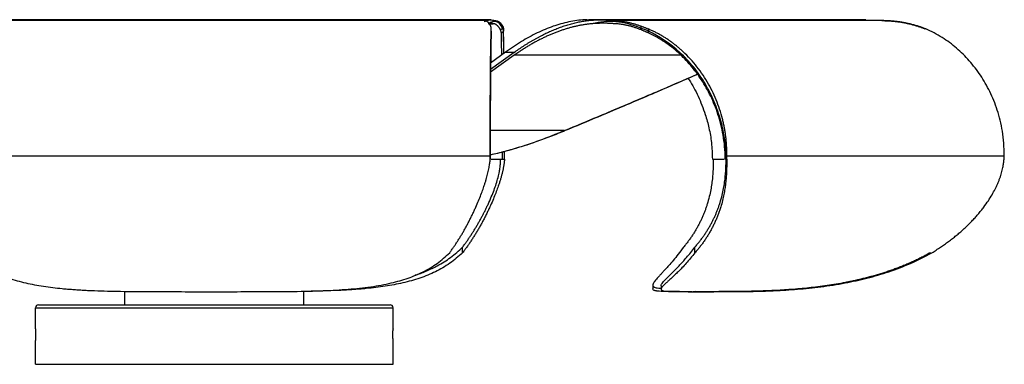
# Paper-space layout '_Posterior' of a CAD drawing. Header units: millimetres. Extents: x -325 to 205, y 0 to 116.
# Tile 2 of 2: x -125 to 205, y 0 to 116. Entities that reach past the tile are written whole.
import ezdxf

# ---------------------------------------------------------------- set-up
doc = ezdxf.new("R2010")
doc.units = ezdxf.units.MM

psp = doc.layouts.new('_Posterior')

# ---------------------------------------------------------------- linework, layer by layer
at = {"color": 7, "linetype": 'Continuous', "lineweight": 25}
for p, q in [((32.89, 115.7), (-152.89, 115.7)), ((158.61, 115.7), (65.69, 115.7)), ((30.54, 115.42), (-154.28, 115.42)), ((30.54, 115.42), (29.27, 115.61)), ((32.06, 114.4), (33.63, 114.4)), ((32.94, 111.87), (32.94, 112.7)), ((32.94, 111.88), (32.94, 112.62)), ((36.08, 112.29), (36.77, 112.95)), ((36.77, 113.63), (36.77, 112.95)), ((37.05, 112.62), (37.05, 111.88)), ((164.03, 115.42), (73.49, 115.42)), ((83.13, 113.63), (83.13, 112.95)), ((83.37, 112.29), (83.13, 112.95)), ((85.68, 112.62), (85.68, 111.88)), ((157.71, 115.64), (158.61, 115.61)), ((164.03, 115.42), (158.57, 115.61)), ((36.34, 111.23), (37.05, 111.88)), ((85.8, 111.23), (85.68, 111.88)), ((40.67, 103.81), (32.72, 98.1)), ((32.73, 99.1), (40.68, 104.81)), ((37.78, 104.81), (32.75, 101.09)), ((32.59, 69.9), (-157.4, 69.9)), ((36.69, 68.9), (36.68, 71.44)), ((37.39, 68.9), (37.39, 71.62)), ((37.4, 69.9), (37.4, 71.62)), ((37.4, 68.91), (37.4, 69.9)), ((111.98, 68.91), (111.99, 69.9)), ((205.06, 69.9), (111.99, 69.9)), ((32.59, 68.9), (32.58, 68.9)), ((32.94, 68.9), (37.39, 68.9)), ((37.39, 68.9), (37.4, 68.91)), ((107.16, 68.9), (107.47, 68.9)), ((111.73, 68.9), (111.46, 68.9)), ((111.73, 68.9), (111.98, 68.91)), ((23.34, 37.49), (23.34, 39.38)), ((101.33, 37.49), (101.33, 39.38)), ((87.15, 26.57), (87.15, 25.4)), ((-90, 20), (-90, 24.5)), ((-62.37, 24.4), (-60.93, 24.4)), ((-30, 20), (-30, 24.55)), ((89.93, 26.4), (89.93, 25.24)), ((100.73, 24.4), (101.47, 24.4)), ((101.07, 24.4), (100.73, 24.4)), ((101.07, 24.4), (101.49, 24.53)), ((102.41, 24.4), (103.12, 24.4)), ((-119, 20), (-1, 20)), ((-120, 11.96), (-120, 19)), ((-120, 19), (0, 19)), ((0, 11.96), (0, 19)), ((0, 11.96), (0, 11.8)), ((-120, 0), (-120, 7.96)), ((0, 0), (0, 7.96)), ((-120, 0), (0, 0))]:
    psp.add_line(p, q, dxfattribs=at)
at = {"color": 8, "linetype": 'Continuous', "lineweight": 25}
for p, q in [((37.78, 104.81), (41, 104.81)), ((96.55, 103.81), (40.67, 103.81)), ((57.46, 78.48), (32.61, 78.48)), ((107.47, 68.9), (111.11, 68.9))]:
    psp.add_line(p, q, dxfattribs=at)
at = {"color": 7, "linetype": 'Continuous', "lineweight": 25}
for centre, start, end in [((-119, 19), 90, 180), ((-1, 19), 0, 90)]:
    psp.add_arc(centre, 1, start, end, dxfattribs=at)
for points, knots in [([(30.54, 115.08), (31.19, 115.34), (32.55, 115.9), (33.68, 115.58), (34.28, 115.42)], [0, 0, 0, 0, 0.4777869, 1, 1, 1, 1]), ([(65.68, 115.61), (65.24, 115.64), (62.95, 115.78), (58.91, 115.06), (53.56, 113.61), (48.25, 111.33), (42.93, 108.42), (39.52, 106.03), (37.78, 104.81)], [0, 0, 0, 0, 0.041622, 0.215902, 0.397543, 0.588116, 0.788693, 1, 1, 1, 1]), ([(40.68, 104.81), (40.95, 105), (41.5, 105.39), (42.32, 105.95), (43.14, 106.49), (43.96, 107.03), (44.78, 107.55), (45.59, 108.05), (46.41, 108.54), (47.23, 109.02), (48.05, 109.48), (48.87, 109.92), (49.69, 110.35), (50.5, 110.77), (51.32, 111.17), (52.14, 111.55), (52.96, 111.92), (53.78, 112.27), (54.59, 112.61), (55.41, 112.93), (56.23, 113.23), (57.05, 113.52), (57.87, 113.79), (58.68, 114.05), (59.5, 114.28), (60.32, 114.5), (61.14, 114.71), (61.96, 114.89), (62.78, 115.06), (63.6, 115.21), (64.42, 115.34), (65.24, 115.45), (66.06, 115.54), (66.88, 115.61), (67.7, 115.67), (68.53, 115.7), (69.35, 115.71), (70.18, 115.69), (71, 115.66), (71.83, 115.6), (72.66, 115.53), (73.21, 115.46), (73.49, 115.42)], [0, 0, 0, 0, 0.0287196, 0.0572188, 0.0854981, 0.1135584, 0.1414007, 0.1690262, 0.1964363, 0.2236324, 0.2506164, 0.2773902, 0.3039558, 0.3303156, 0.3564719, 0.3824274, 0.4081848, 0.4337471, 0.4591174, 0.4842989, 0.5092951, 0.5341092, 0.5587449, 0.5832057, 0.6074957, 0.6316193, 0.6555812, 0.6793863, 0.7030402, 0.7265484, 0.7499168, 0.7731518, 0.7962602, 0.8192497, 0.8421286, 0.8649059, 0.887591, 0.9101938, 0.932725, 0.9551954, 0.9776164, 1, 1, 1, 1]), ([(32.74, 113.63), (32.71, 113.69), (32.65, 113.81), (32.55, 113.99), (32.45, 114.15), (32.35, 114.3), (32.25, 114.45), (32.14, 114.58), (32.04, 114.71), (31.92, 114.82), (31.81, 114.93), (31.69, 115.02), (31.58, 115.11), (31.45, 115.18), (31.33, 115.25), (31.21, 115.3), (31.08, 115.35), (30.95, 115.38), (30.81, 115.4), (30.68, 115.42), (30.58, 115.42), (30.54, 115.42)], [0, 0, 0, 0, 0.05287, 0.105637, 0.158308, 0.210886, 0.263381, 0.315814, 0.368205, 0.420576, 0.472946, 0.525336, 0.57776, 0.630236, 0.682778, 0.735398, 0.788107, 0.840915, 0.89383, 0.946857, 1, 1, 1, 1]), ([(33.63, 114.4), (33.57, 114.42), (33.46, 114.45), (33.3, 114.49), (33.15, 114.52), (33, 114.54), (32.86, 114.55), (32.72, 114.55), (32.59, 114.54), (32.47, 114.52), (32.35, 114.5), (32.24, 114.47), (32.13, 114.44), (32.07, 114.41), (32.03, 114.4)], [0, 0, 0, 0, 0.091983, 0.182313, 0.271016, 0.35812, 0.443648, 0.527624, 0.61007, 0.691005, 0.770448, 0.848418, 0.92493, 1, 1, 1, 1]), ([(32.59, 69.9), (32.59, 72.99), (32.59, 75.73), (32.6, 79.54), (32.6, 80.76), (32.61, 83.13), (32.61, 84.27), (32.63, 87.58), (32.64, 89.64), (32.67, 93.53), (32.68, 95.36), (32.71, 98.8), (32.73, 100.42), (32.76, 103.45), (32.8, 106.28), (32.86, 109.27), (32.89, 110.8), (32.92, 111.76), (32.93, 112.21), (32.94, 112.62)], [0, 0, 0, 0, 0.125, 0.125, 0.1875, 0.1875, 0.25, 0.25, 0.375, 0.375, 0.5, 0.5, 0.625, 0.625, 0.75, 0.875, 0.9375, 0.9375, 1, 1, 1, 1]), ([(32.94, 112.62), (32.94, 112.67), (32.94, 112.78), (32.93, 112.93), (32.92, 113.08), (32.89, 113.23), (32.85, 113.37), (32.8, 113.5), (32.76, 113.59), (32.74, 113.63)], [0, 0, 0, 0, 0.144437, 0.288234, 0.431461, 0.574183, 0.716469, 0.858386, 1, 1, 1, 1]), ([(36.08, 112.29), (36.04, 112.36), (35.97, 112.5), (35.86, 112.69), (35.74, 112.88), (35.62, 113.06), (35.5, 113.22), (35.37, 113.38), (35.24, 113.52), (35.11, 113.66), (34.97, 113.78), (34.84, 113.9), (34.7, 114), (34.55, 114.09), (34.4, 114.17), (34.25, 114.24), (34.1, 114.3), (33.95, 114.34), (33.79, 114.38), (33.68, 114.39), (33.63, 114.4)], [0, 0, 0, 0, 0.055588, 0.111082, 0.166491, 0.221822, 0.277087, 0.332309, 0.387516, 0.442732, 0.497981, 0.553286, 0.608668, 0.664149, 0.719745, 0.775475, 0.831353, 0.887392, 0.943605, 1, 1, 1, 1]), ([(34.28, 115.42), (34.33, 115.42), (34.43, 115.42), (34.59, 115.4), (34.74, 115.38), (34.88, 115.35), (35.03, 115.3), (35.17, 115.25), (35.31, 115.18), (35.44, 115.11), (35.58, 115.02), (35.71, 114.93), (35.84, 114.82), (35.96, 114.71), (36.09, 114.58), (36.21, 114.45), (36.33, 114.3), (36.44, 114.15), (36.56, 113.99), (36.67, 113.81), (36.74, 113.69), (36.77, 113.63)], [0, 0, 0, 0, 0.053143, 0.10617, 0.159085, 0.211893, 0.264602, 0.317222, 0.369764, 0.42224, 0.474664, 0.527054, 0.579424, 0.631795, 0.684186, 0.736619, 0.789114, 0.841692, 0.894363, 0.94713, 1, 1, 1, 1]), ([(36.77, 113.63), (36.8, 113.59), (36.84, 113.5), (36.9, 113.37), (36.95, 113.23), (36.99, 113.08), (37.02, 112.93), (37.04, 112.78), (37.04, 112.67), (37.05, 112.62)], [0, 0, 0, 0, 0.141614, 0.283531, 0.425817, 0.568539, 0.711766, 0.855563, 1, 1, 1, 1]), ([(37.21, 104.39), (37.2, 104.79), (37.18, 106.85), (37.12, 109.77), (37.07, 111.67), (37.05, 112.62)], [0, 0, 0, 0, 0.107522, 0.555322, 1, 1, 1, 1]), ([(66.89, 114.4), (66.7, 114.38), (66.32, 114.34), (65.75, 114.28), (65.19, 114.21), (64.62, 114.14), (64.05, 114.05), (63.49, 113.96), (62.92, 113.85), (62.35, 113.74), (61.78, 113.62), (61.22, 113.5), (60.65, 113.36), (60.08, 113.22), (59.51, 113.07), (58.94, 112.91), (58.38, 112.75), (57.81, 112.57), (57.24, 112.39), (56.67, 112.2), (56.1, 112.01), (55.53, 111.8), (54.96, 111.59), (54.39, 111.37), (53.82, 111.14), (53.25, 110.91), (52.68, 110.67), (52.11, 110.42), (51.54, 110.16), (50.97, 109.89), (50.4, 109.62), (49.83, 109.34), (49.26, 109.05), (48.69, 108.76), (48.12, 108.45), (47.54, 108.14), (46.97, 107.82), (46.4, 107.49), (45.83, 107.16), (45.26, 106.82), (44.68, 106.47), (44.11, 106.11), (43.54, 105.75), (42.97, 105.37), (42.39, 104.99), (41.82, 104.61), (41.25, 104.21), (40.87, 103.94), (40.67, 103.81)], [0, 0, 0, 0, 0.019378, 0.038835, 0.058374, 0.077996, 0.097703, 0.117498, 0.137383, 0.15736, 0.177429, 0.197595, 0.217858, 0.23822, 0.258683, 0.279248, 0.299918, 0.320694, 0.341577, 0.362569, 0.383672, 0.404886, 0.426214, 0.447656, 0.469215, 0.490891, 0.512685, 0.5346, 0.556637, 0.578796, 0.60108, 0.623489, 0.646024, 0.668688, 0.69148, 0.714402, 0.737456, 0.760642, 0.783962, 0.807416, 0.831005, 0.854731, 0.878594, 0.902595, 0.926736, 0.951016, 0.975437, 1, 1, 1, 1]), ([(74.03, 114.4), (73.81, 114.42), (73.39, 114.45), (72.75, 114.49), (72.13, 114.52), (71.51, 114.54), (70.9, 114.55), (70.3, 114.55), (69.71, 114.54), (69.13, 114.52), (68.56, 114.5), (68, 114.47), (67.44, 114.44), (67.07, 114.41), (66.89, 114.4)], [0, 0, 0, 0, 0.091983, 0.182313, 0.271016, 0.35812, 0.443648, 0.527624, 0.61007, 0.691005, 0.770448, 0.848418, 0.92493, 1, 1, 1, 1]), ([(73.49, 115.42), (73.66, 115.42), (73.99, 115.42), (74.5, 115.4), (75, 115.38), (75.51, 115.35), (76.02, 115.3), (76.52, 115.25), (77.03, 115.18), (77.54, 115.11), (78.05, 115.02), (78.55, 114.93), (79.06, 114.82), (79.57, 114.71), (80.07, 114.58), (80.58, 114.45), (81.09, 114.3), (81.6, 114.15), (82.11, 113.99), (82.62, 113.81), (82.96, 113.69), (83.13, 113.63)], [0, 0, 0, 0, 0.053143, 0.10617, 0.159085, 0.211893, 0.264602, 0.317222, 0.369764, 0.42224, 0.474664, 0.527054, 0.579424, 0.631795, 0.684186, 0.736619, 0.789114, 0.841692, 0.894363, 0.94713, 1, 1, 1, 1]), ([(83.37, 112.29), (83.2, 112.36), (82.85, 112.5), (82.33, 112.69), (81.82, 112.88), (81.3, 113.06), (80.78, 113.22), (80.26, 113.38), (79.75, 113.52), (79.23, 113.66), (78.71, 113.78), (78.19, 113.9), (77.67, 114), (77.15, 114.09), (76.63, 114.17), (76.11, 114.24), (75.59, 114.3), (75.07, 114.34), (74.55, 114.38), (74.2, 114.39), (74.03, 114.4)], [0, 0, 0, 0, 0.055588, 0.111082, 0.166491, 0.221822, 0.277087, 0.332309, 0.387516, 0.442732, 0.497981, 0.553286, 0.608668, 0.664149, 0.719745, 0.775475, 0.831353, 0.887392, 0.943605, 1, 1, 1, 1]), ([(83.13, 113.63), (83.24, 113.59), (83.48, 113.5), (83.83, 113.37), (84.19, 113.23), (84.56, 113.08), (84.93, 112.93), (85.3, 112.78), (85.56, 112.67), (85.68, 112.62)], [0, 0, 0, 0, 0.141614, 0.283531, 0.425817, 0.568539, 0.711766, 0.855563, 1, 1, 1, 1]), ([(111.99, 69.9), (112, 70.12), (112, 70.56), (112, 71.23), (111.99, 71.89), (111.98, 72.55), (111.95, 73.21), (111.91, 73.87), (111.86, 74.53), (111.81, 75.19), (111.74, 75.85), (111.66, 76.51), (111.58, 77.17), (111.48, 77.83), (111.38, 78.49), (111.26, 79.15), (111.14, 79.8), (111.01, 80.46), (110.86, 81.12), (110.71, 81.77), (110.33, 83.31), (109.64, 85.69), (108.46, 88.86), (107.07, 91.93), (105.44, 94.94), (103.57, 97.86), (101.48, 100.64), (99.19, 103.23), (97.26, 105.1), (95.78, 106.38), (94.84, 107.15), (93.88, 107.9), (92.91, 108.6), (91.92, 109.28), (90.91, 109.92), (89.9, 110.53), (88.87, 111.1), (87.82, 111.64), (86.76, 112.15), (86.04, 112.47), (85.68, 112.62)], [0, 0, 0, 0, 0.011903, 0.023796, 0.035682, 0.047565, 0.059447, 0.071332, 0.083224, 0.095125, 0.107039, 0.118969, 0.130917, 0.142889, 0.154885, 0.16691, 0.178967, 0.191059, 0.203189, 0.215359, 0.227574, 0.289085, 0.350626, 0.412578, 0.475313, 0.541322, 0.607035, 0.672865, 0.739223, 0.76322, 0.787104, 0.810892, 0.834603, 0.858256, 0.881869, 0.905461, 0.929052, 0.952659, 0.976302, 1, 1, 1, 1]), ([(164.02, 115.42), (164.24, 115.42), (164.67, 115.42), (165.31, 115.4), (165.95, 115.38), (166.59, 115.35), (167.22, 115.3), (167.86, 115.25), (168.49, 115.18), (169.11, 115.11), (169.74, 115.02), (170.36, 114.93), (170.98, 114.82), (171.6, 114.71), (172.22, 114.58), (172.83, 114.45), (173.44, 114.3), (174.05, 114.15), (174.66, 113.99), (175.27, 113.81), (175.67, 113.69), (175.87, 113.63)], [0, 0, 0, 0, 0.053143, 0.10617, 0.159085, 0.211893, 0.264602, 0.317222, 0.369764, 0.42224, 0.474664, 0.527054, 0.579424, 0.631795, 0.684186, 0.736619, 0.789114, 0.841692, 0.894363, 0.94713, 1, 1, 1, 1]), ([(175.97, 113.63), (175.77, 113.69), (175.36, 113.81), (174.75, 113.99), (174.14, 114.15), (173.52, 114.3), (172.9, 114.45), (172.29, 114.58), (171.66, 114.71), (171.04, 114.82), (170.42, 114.93), (169.79, 115.02), (169.16, 115.11), (168.52, 115.18), (167.89, 115.25), (167.25, 115.3), (166.61, 115.35), (165.97, 115.38), (165.32, 115.4), (164.67, 115.42), (164.24, 115.42), (164.03, 115.42)], [0, 0, 0, 0, 0.0528699, 0.1056371, 0.1583075, 0.2108862, 0.2633814, 0.3158135, 0.3682046, 0.4205757, 0.4729465, 0.5253356, 0.5777602, 0.6302362, 0.6827778, 0.7353977, 0.788107, 0.8409152, 0.8938297, 0.9468566, 1, 1, 1, 1]), ([(175.87, 113.63), (176.01, 113.59), (176.28, 113.5), (176.68, 113.37), (177.08, 113.23), (177.47, 113.08), (177.86, 112.93), (178.25, 112.78), (178.5, 112.67), (178.62, 112.62)], [0, 0, 0, 0, 0.141614, 0.283531, 0.425817, 0.568539, 0.711766, 0.855563, 1, 1, 1, 1]), ([(178.76, 112.62), (178.63, 112.67), (178.37, 112.78), (177.98, 112.93), (177.59, 113.08), (177.19, 113.23), (176.79, 113.37), (176.38, 113.5), (176.11, 113.59), (175.97, 113.63)], [0, 0, 0, 0, 0.1444366, 0.2882342, 0.4314605, 0.574183, 0.7164692, 0.858386, 1, 1, 1, 1]), ([(205.06, 69.9), (205.14, 72.99), (204.9, 75.73), (204.28, 79.54), (204.03, 80.76), (203.45, 83.13), (203.13, 84.27), (202.06, 87.58), (201.22, 89.64), (199.32, 93.53), (198.26, 95.36), (195.97, 98.8), (194.72, 100.42), (192.06, 103.45), (189.21, 106.28), (185.17, 109.27), (182.51, 110.8), (180.67, 111.76), (179.73, 112.21), (178.76, 112.62)], [0, 0, 0, 0, 0.125, 0.125, 0.1875, 0.1875, 0.25, 0.25, 0.375, 0.375, 0.5, 0.5, 0.625, 0.625, 0.75, 0.875, 0.9375, 0.9375, 1, 1, 1, 1]), ([(32.94, 111.88), (32.89, 110.17), (32.84, 107.75), (32.78, 103.26), (32.76, 101.61), (32.72, 98.1), (32.7, 96.22), (32.67, 92.31), (32.66, 90.26), (32.63, 86.08), (32.62, 83.94), (32.61, 79.63), (32.6, 77.46), (32.59, 73.14), (32.59, 71), (32.59, 68.9)], [0, 0, 0, 0, 0.25, 0.25, 0.375, 0.375, 0.5, 0.5, 0.625, 0.625, 0.75, 0.75, 0.875, 0.875, 1, 1, 1, 1]), ([(36.34, 111.23), (36.34, 111.28), (36.34, 111.4), (36.32, 111.56), (36.29, 111.71), (36.25, 111.86), (36.2, 112.01), (36.15, 112.15), (36.1, 112.24), (36.08, 112.29)], [0, 0, 0, 0, 0.14464, 0.288572, 0.431865, 0.574586, 0.716804, 0.858586, 1, 1, 1, 1]), ([(36.49, 103.85), (36.48, 104.11), (36.46, 105.83), (36.41, 108.44), (36.37, 110.29), (36.34, 111.23)], [0, 0, 0, 0, 0.078931, 0.530277, 1, 1, 1, 1]), ([(37.19, 104.38), (37.19, 104.5), (37.17, 106.26), (37.12, 108.92), (37.07, 110.9), (37.05, 111.88)], [0, 0, 0, 0, 0.037666, 0.523598, 1, 1, 1, 1]), ([(85.8, 111.23), (85.68, 111.28), (85.44, 111.4), (85.08, 111.56), (84.73, 111.71), (84.38, 111.86), (84.04, 112.01), (83.7, 112.15), (83.48, 112.24), (83.37, 112.29)], [0, 0, 0, 0, 0.14464, 0.288572, 0.431865, 0.574586, 0.716804, 0.858586, 1, 1, 1, 1]), ([(111.73, 68.9), (111.73, 71), (111.59, 73.14), (111.01, 77.46), (110.58, 79.63), (109.4, 83.94), (108.66, 86.08), (106.9, 90.26), (105.87, 92.31), (103.53, 96.22), (102.23, 98.1), (99.4, 101.61), (97.87, 103.26), (93, 107.75), (89.4, 110.17), (85.68, 111.88)], [0, 0, 0, 0, 0.125, 0.125, 0.25, 0.25, 0.375, 0.375, 0.5, 0.5, 0.625, 0.625, 0.75, 0.75, 1, 1, 1, 1]), ([(111.46, 68.9), (111.47, 71.86), (111.2, 74.52), (110.55, 78.23), (110.3, 79.42), (109.72, 81.73), (109.4, 82.85), (108.69, 85.02), (108.31, 86.07), (107.49, 88.11), (106.18, 91.08), (103.62, 95.62), (101.2, 98.83), (98.62, 101.87), (95.87, 104.72), (91.97, 107.76), (89.41, 109.34), (87.64, 110.33), (86.74, 110.8), (85.8, 111.23)], [0, 0, 0, 0, 0.125, 0.125, 0.1875, 0.1875, 0.25, 0.25, 0.3125, 0.3125, 0.375, 0.5, 0.625, 0.625, 0.75, 0.875, 0.9375, 0.9375, 1, 1, 1, 1]), ([(57.46, 78.48), (62.76, 80.69), (73.12, 85.02), (88, 91.33), (97.56, 95.47), (102.09, 97.43)], [0, 0, 0, 0, 0.354549, 0.694074, 1, 1, 1, 1]), ([(102.16, 97.34), (97.71, 95.41), (88.24, 91.3), (73.44, 85.02), (63.09, 80.69), (57.8, 78.48)], [0, 0, 0, 0, 0.302687, 0.643797, 1, 1, 1, 1]), ([(98.93, 96.06), (99.06, 95.88), (100.42, 94.07), (102.47, 90.03), (104.68, 84.61), (106.09, 79.33), (106.99, 74.3), (107.1, 70.76), (107.16, 68.9)], [0, 0, 0, 0, 0.024611, 0.245867, 0.475993, 0.637832, 0.81021, 1, 1, 1, 1]), ([(57.8, 78.48), (56.16, 77.81), (52.9, 76.48), (47.98, 74.68), (43.07, 73.04), (38.16, 71.65), (34.68, 70.71), (32.81, 70.38), (32.59, 70.34)], [0, 0, 0, 0, 0.200387, 0.398024, 0.592947, 0.785282, 0.975247, 1, 1, 1, 1]), ([(32.59, 70.4), (32.69, 70.42), (35.54, 70.98), (41.12, 72.52), (49.33, 75.2), (54.73, 77.38), (57.46, 78.48)], [0, 0, 0, 0, 0.010705, 0.333156, 0.662722, 1, 1, 1, 1]), ([(19, 37.49), (19.11, 37.64), (19.33, 37.94), (19.66, 38.39), (19.98, 38.85), (20.31, 39.32), (20.63, 39.79), (20.95, 40.27), (21.27, 40.75), (21.59, 41.24), (21.9, 41.73), (22.22, 42.23), (22.53, 42.74), (22.84, 43.25), (23.14, 43.76), (23.45, 44.28), (23.75, 44.81), (24.05, 45.34), (24.35, 45.88), (24.64, 46.42), (24.94, 46.97), (25.23, 47.53), (25.52, 48.09), (25.81, 48.65), (26.1, 49.23), (26.38, 49.81), (26.66, 50.39), (26.94, 50.98), (27.22, 51.58), (27.5, 52.18), (27.99, 53.29), (28.67, 54.87), (29.48, 56.89), (30.17, 58.76), (30.7, 60.29), (31.08, 61.52), (31.37, 62.49), (31.62, 63.43), (31.85, 64.33), (32.05, 65.2), (32.21, 66.03), (32.35, 66.81), (32.46, 67.56), (32.54, 68.25), (32.57, 68.69), (32.58, 68.91)], [0, 0, 0, 0, 0.020812, 0.041507, 0.062086, 0.082554, 0.102912, 0.123164, 0.143312, 0.16336, 0.183309, 0.203165, 0.222929, 0.242604, 0.262194, 0.281703, 0.301132, 0.320487, 0.339771, 0.358986, 0.378138, 0.397229, 0.416264, 0.435247, 0.454182, 0.473073, 0.491925, 0.510742, 0.529532, 0.548299, 0.567052, 0.631413, 0.689654, 0.741684, 0.787312, 0.813888, 0.83934, 0.863655, 0.886809, 0.908778, 0.929547, 0.949093, 0.967381, 0.984366, 1, 1, 1, 1]), ([(37.39, 68.91), (37.38, 68.79), (37.37, 68.56), (37.33, 68.19), (37.29, 67.81), (37.24, 67.42), (37.18, 67.01), (37.12, 66.59), (37.04, 66.16), (36.95, 65.71), (36.86, 65.25), (36.75, 64.78), (36.64, 64.3), (36.51, 63.8), (36.38, 63.3), (36.24, 62.78), (36.09, 62.26), (35.93, 61.73), (35.76, 61.18), (35.45, 60.25), (34.97, 58.86), (34.25, 56.98), (33.42, 54.94), (32.62, 53.12), (31.9, 51.58), (31.3, 50.35), (30.69, 49.14), (30.07, 47.96), (29.44, 46.8), (28.8, 45.67), (28.15, 44.56), (27.49, 43.48), (26.82, 42.42), (26.15, 41.39), (25.46, 40.37), (24.76, 39.39), (24.05, 38.42), (23.58, 37.8), (23.34, 37.49)], [0, 0, 0, 0, 0.008449, 0.017311, 0.026576, 0.036236, 0.046284, 0.056712, 0.067514, 0.078684, 0.090217, 0.102111, 0.114363, 0.12697, 0.13993, 0.153237, 0.166887, 0.180877, 0.195205, 0.20987, 0.255635, 0.307917, 0.366518, 0.431342, 0.470306, 0.509364, 0.548573, 0.587975, 0.627607, 0.667506, 0.707704, 0.748234, 0.789128, 0.830412, 0.872115, 0.914263, 0.956884, 1, 1, 1, 1]), ([(23.34, 39.38), (23.46, 39.54), (23.69, 39.84), (24.03, 40.31), (24.37, 40.78), (24.71, 41.25), (25.04, 41.72), (25.37, 42.2), (25.69, 42.68), (26.01, 43.16), (26.33, 43.64), (26.64, 44.13), (26.95, 44.61), (27.26, 45.1), (27.56, 45.6), (27.86, 46.09), (28.15, 46.58), (28.44, 47.08), (28.73, 47.58), (29.01, 48.08), (29.29, 48.59), (29.56, 49.09), (29.84, 49.6), (30.1, 50.1), (30.37, 50.61), (30.63, 51.12), (30.88, 51.63), (31.14, 52.15), (31.38, 52.66), (31.63, 53.18), (32.17, 54.33), (32.94, 56.09), (33.86, 58.41), (34.62, 60.6), (35.23, 62.68), (35.6, 64.31), (35.81, 65.46), (35.91, 66.17), (35.99, 66.87), (36.05, 67.56), (36.08, 68.23), (36.09, 68.68), (36.09, 68.9)], [0, 0, 0, 0, 0.022367, 0.044502, 0.06641, 0.088092, 0.109553, 0.130795, 0.151822, 0.172637, 0.193243, 0.213642, 0.233838, 0.253833, 0.27363, 0.293233, 0.312644, 0.331866, 0.350902, 0.369755, 0.388429, 0.406926, 0.425249, 0.443401, 0.461385, 0.479205, 0.496863, 0.514363, 0.531708, 0.548903, 0.56595, 0.646237, 0.716829, 0.77764, 0.837834, 0.891401, 0.910517, 0.929204, 0.947485, 0.965375, 0.98288, 1, 1, 1, 1]), ([(107.47, 68.9), (107.47, 68.77), (107.47, 68.51), (107.47, 68.11), (107.46, 67.7), (107.46, 67.3), (107.45, 66.89), (107.44, 66.47), (107.42, 66.05), (107.4, 65.63), (107.38, 65.2), (107.33, 64.26), (107.21, 62.73), (106.97, 60.68), (106.62, 58.5), (106.13, 56.19), (105.59, 54.26), (105.09, 52.73), (104.71, 51.66), (104.29, 50.6), (103.84, 49.54), (103.36, 48.48), (102.85, 47.44), (102.31, 46.4), (101.73, 45.37), (101.11, 44.34), (100.47, 43.33), (99.78, 42.32), (99.06, 41.33), (98.31, 40.34), (97.78, 39.71), (97.52, 39.38)], [0, 0, 0, 0, 0.010158, 0.020453, 0.030885, 0.041454, 0.052159, 0.063003, 0.073989, 0.085119, 0.0964, 0.107836, 0.160695, 0.220038, 0.28038, 0.350421, 0.430068, 0.465646, 0.501899, 0.538858, 0.576553, 0.615013, 0.654264, 0.694332, 0.735246, 0.777033, 0.819719, 0.863331, 0.907895, 0.953442, 1, 1, 1, 1]), ([(111.98, 68.91), (111.98, 68.79), (111.98, 68.56), (111.98, 68.19), (111.98, 67.81), (111.98, 67.42), (111.97, 67.01), (111.97, 66.59), (111.96, 66.16), (111.95, 65.71), (111.93, 65.25), (111.91, 64.78), (111.89, 64.3), (111.87, 63.8), (111.83, 63.3), (111.8, 62.78), (111.75, 62.26), (111.71, 61.73), (111.65, 61.18), (111.55, 60.25), (111.36, 58.86), (111.03, 56.98), (110.58, 54.94), (110.08, 53.12), (109.57, 51.58), (109.13, 50.35), (108.65, 49.14), (108.14, 47.96), (107.59, 46.8), (107.02, 45.67), (106.41, 44.56), (105.78, 43.48), (105.11, 42.42), (104.41, 41.39), (103.69, 40.37), (102.93, 39.39), (102.14, 38.42), (101.6, 37.8), (101.33, 37.49)], [0, 0, 0, 0, 0.008449, 0.017311, 0.026576, 0.036236, 0.046284, 0.056712, 0.067514, 0.078684, 0.090217, 0.102111, 0.114363, 0.12697, 0.13993, 0.153237, 0.166887, 0.180877, 0.195205, 0.20987, 0.255635, 0.307917, 0.366518, 0.431342, 0.470306, 0.509364, 0.548573, 0.587975, 0.627607, 0.667506, 0.707704, 0.748234, 0.789128, 0.830412, 0.872115, 0.914263, 0.956884, 1, 1, 1, 1]), ([(101.33, 39.38), (101.46, 39.54), (101.73, 39.84), (102.11, 40.31), (102.5, 40.78), (102.87, 41.25), (103.23, 41.72), (103.59, 42.2), (103.93, 42.68), (104.27, 43.16), (104.6, 43.64), (104.92, 44.13), (105.24, 44.61), (105.54, 45.1), (105.84, 45.6), (106.13, 46.09), (106.41, 46.58), (106.68, 47.08), (106.95, 47.58), (107.21, 48.08), (107.46, 48.59), (107.7, 49.09), (107.94, 49.6), (108.16, 50.1), (108.38, 50.61), (108.6, 51.12), (108.8, 51.63), (109, 52.15), (109.19, 52.66), (109.37, 53.18), (109.77, 54.33), (110.29, 56.09), (110.82, 58.41), (111.21, 60.6), (111.47, 62.68), (111.6, 64.31), (111.67, 65.46), (111.71, 66.17), (111.73, 66.87), (111.75, 67.56), (111.76, 68.23), (111.76, 68.68), (111.76, 68.9)], [0, 0, 0, 0, 0.022367, 0.044502, 0.06641, 0.088092, 0.109553, 0.130795, 0.151822, 0.172637, 0.193243, 0.213642, 0.233838, 0.253833, 0.27363, 0.293233, 0.312644, 0.331866, 0.350902, 0.369755, 0.388429, 0.406926, 0.425249, 0.443401, 0.461385, 0.479205, 0.496863, 0.514363, 0.531708, 0.548903, 0.56595, 0.646237, 0.716829, 0.77764, 0.837834, 0.891401, 0.910517, 0.929204, 0.947485, 0.965375, 0.98288, 1, 1, 1, 1]), ([(111.75, 68.9), (111.78, 68.9), (111.82, 68.9), (111.88, 68.9), (111.93, 68.9), (111.96, 68.9), (111.98, 68.9), (111.99, 68.9)], [0, 0, 0, 0, 0.20841, 0.412438, 0.612257, 0.808047, 1, 1, 1, 1]), ([(180.86, 37.49), (181.1, 37.64), (181.58, 37.94), (182.3, 38.39), (183.01, 38.85), (183.71, 39.32), (184.41, 39.79), (185.09, 40.27), (185.76, 40.75), (186.43, 41.24), (187.08, 41.73), (187.73, 42.23), (188.37, 42.74), (189, 43.25), (189.62, 43.76), (190.23, 44.28), (190.83, 44.81), (191.42, 45.34), (192, 45.88), (192.58, 46.42), (193.14, 46.97), (193.7, 47.53), (194.24, 48.09), (194.78, 48.65), (195.3, 49.23), (195.82, 49.81), (196.33, 50.39), (196.82, 50.98), (197.31, 51.58), (197.79, 52.18), (198.64, 53.29), (199.75, 54.87), (201.01, 56.89), (202.03, 58.76), (202.75, 60.29), (203.27, 61.52), (203.64, 62.49), (203.96, 63.43), (204.24, 64.33), (204.47, 65.2), (204.66, 66.03), (204.81, 66.81), (204.92, 67.56), (205, 68.25), (205.03, 68.69), (205.05, 68.91)], [0, 0, 0, 0, 0.020812, 0.041507, 0.062086, 0.082554, 0.102912, 0.123164, 0.143312, 0.16336, 0.183309, 0.203165, 0.222929, 0.242604, 0.262194, 0.281703, 0.301132, 0.320487, 0.339771, 0.358986, 0.378138, 0.397229, 0.416264, 0.435247, 0.454182, 0.473073, 0.491925, 0.510742, 0.529532, 0.548299, 0.567052, 0.631413, 0.689654, 0.741684, 0.787312, 0.813888, 0.83934, 0.863655, 0.886809, 0.908778, 0.929547, 0.949093, 0.967381, 0.984366, 1, 1, 1, 1]), ([(-143.34, 37.49), (-141.94, 36.25), (-139.15, 33.77), (-135.11, 31.48), (-131.68, 29.93), (-128.98, 28.93), (-126.17, 28.06), (-122.37, 27.1), (-117.38, 26.16), (-112.62, 25.59), (-109.27, 25.29), (-107.51, 25.15), (-105.71, 25.02), (-103.89, 24.92), (-102.03, 24.82), (-97.95, 24.65), (-91.37, 24.49), (-82, 24.41), (-72.26, 24.4), (-65.65, 24.4), (-62.37, 24.4)], [0, 0, 0, 0, 0.082308, 0.163557, 0.203972, 0.244308, 0.284606, 0.324905, 0.401713, 0.479343, 0.49986, 0.520465, 0.541165, 0.561969, 0.582883, 0.603917, 0.698638, 0.796844, 0.89943, 1, 1, 1, 1]), ([(-60.93, 24.4), (-57.66, 24.4), (-51.04, 24.4), (-40.96, 24.41), (-33.83, 24.47), (-29.59, 24.56), (-28.3, 24.58), (-27.04, 24.62), (-25.78, 24.65), (-24.54, 24.7), (-22.3, 24.78), (-19.11, 24.93), (-15.08, 25.21), (-11.21, 25.57), (-7.5, 26.03), (-3.95, 26.61), (0.3, 27.49), (5.11, 28.86), (10.24, 31.02), (14.95, 33.77), (17.64, 36.25), (19, 37.49)], [0, 0, 0, 0, 0.100633, 0.203294, 0.313103, 0.327152, 0.341131, 0.355042, 0.368888, 0.382671, 0.396394, 0.443955, 0.490956, 0.53749, 0.583637, 0.629472, 0.675067, 0.755651, 0.836392, 0.917663, 1, 1, 1, 1]), ([(23.34, 37.49), (21.94, 36.25), (19.15, 33.77), (15.11, 31.48), (11.68, 29.93), (8.98, 28.93), (6.17, 28.06), (2.37, 27.1), (-2.62, 26.16), (-7.38, 25.59), (-10.73, 25.29), (-12.49, 25.15), (-14.29, 25.02), (-16.11, 24.92), (-17.97, 24.82), (-22.06, 24.65), (-26.04, 24.53), (-29.52, 24.5), (-30, 24.5)], [0, 0, 0, 0, 0.11532, 0.229157, 0.285783, 0.342296, 0.398757, 0.455221, 0.562834, 0.671601, 0.700348, 0.729217, 0.75822, 0.787367, 0.816669, 0.846139, 0.978852, 1, 1, 1, 1]), ([(7.37, 29.94), (7.51, 29.98), (8.92, 30.4), (11.42, 31.41), (15.33, 33.27), (19.41, 35.78), (22.03, 38.18), (23.34, 39.38)], [0, 0, 0, 0, 0.020539, 0.221052, 0.423204, 0.710308, 1, 1, 1, 1]), ([(97.52, 39.38), (96.91, 38.57), (95.7, 36.94), (94, 34.86), (92.62, 33.27), (91.53, 32.05), (90.69, 31.13), (89.92, 30.3), (89.24, 29.56), (88.38, 28.61), (87.55, 27.6), (87.2, 26.93), (87.16, 26.57), (87.18, 26.4), (87.24, 26.25), (87.35, 26.12), (87.5, 26), (87.94, 25.77), (88.58, 25.6), (89.66, 25.55), (89.93, 25.54)], [0, 0, 0, 0, 0.073089, 0.145638, 0.217863, 0.263827, 0.30954, 0.355041, 0.400368, 0.445553, 0.551371, 0.657996, 0.686123, 0.714348, 0.742679, 0.771128, 0.799707, 0.828425, 0.956877, 1, 1, 1, 1]), ([(101.33, 37.49), (100.32, 36.25), (98.31, 33.77), (96.06, 31.48), (94.47, 29.93), (93.4, 28.93), (92.45, 28.06), (91.39, 27.1), (90.42, 26.16), (90.01, 25.59), (89.93, 25.29), (89.94, 25.15), (89.99, 25.02), (90.09, 24.92), (90.24, 24.82), (90.67, 24.65), (91.77, 24.49), (94.3, 24.41), (97.79, 24.4), (100.88, 24.4), (102.41, 24.4)], [0, 0, 0, 0, 0.082308, 0.163557, 0.203972, 0.244308, 0.284606, 0.324905, 0.401713, 0.479343, 0.49986, 0.520465, 0.541165, 0.561969, 0.582883, 0.603917, 0.698638, 0.796844, 0.89943, 1, 1, 1, 1]), ([(89.96, 26.4), (89.96, 26.43), (89.93, 26.57), (90.09, 26.91), (90.46, 27.44), (91.05, 28.1), (91.86, 28.94), (92.96, 30.02), (94.35, 31.4), (96.17, 33.28), (98.48, 35.78), (100.38, 38.18), (101.33, 39.38)], [0, 0, 0, 0, 0.024486, 0.113658, 0.202245, 0.290387, 0.378228, 0.483364, 0.589129, 0.695758, 0.847196, 1, 1, 1, 1]), ([(180.33, 37.49), (180.09, 37.36), (179.62, 37.09), (178.91, 36.71), (178.2, 36.33), (177.49, 35.96), (176.77, 35.6), (176.05, 35.25), (175.33, 34.9), (174.61, 34.57), (173.89, 34.24), (173.16, 33.92), (172.44, 33.6), (171.71, 33.3), (170.98, 33), (170.24, 32.71), (169.51, 32.42), (168.78, 32.15), (168.04, 31.88), (167.31, 31.61), (166.57, 31.36), (165.83, 31.11), (165.09, 30.87), (164.36, 30.63), (163.62, 30.4), (162.88, 30.17), (162.14, 29.96), (161.4, 29.74), (160.66, 29.54), (159.92, 29.34), (159.18, 29.14), (158.44, 28.95), (157.7, 28.77), (156.96, 28.59), (156.22, 28.42), (155.48, 28.25), (154.74, 28.08), (154, 27.93), (153.27, 27.77), (152.53, 27.62), (151.8, 27.48), (149.23, 26.99), (144.84, 26.28), (138.75, 25.55), (132.79, 25.04), (128.46, 24.8), (125.63, 24.68), (124.18, 24.63), (122.75, 24.58), (121.33, 24.54), (119.92, 24.51), (118.53, 24.48), (117.16, 24.46), (115.81, 24.44), (114.47, 24.43), (113.15, 24.42), (111.85, 24.41), (110.57, 24.41), (109.31, 24.4), (108.07, 24.4), (106.85, 24.4), (105.65, 24.4), (104.47, 24.4), (103.32, 24.4), (102.18, 24.4), (101.44, 24.4), (101.07, 24.4)], [0, 0, 0, 0, 0.008241, 0.016464, 0.024671, 0.032863, 0.04104, 0.049203, 0.057353, 0.065491, 0.073616, 0.081731, 0.089836, 0.09793, 0.106016, 0.114093, 0.122162, 0.130223, 0.138278, 0.146326, 0.154368, 0.162404, 0.170436, 0.178462, 0.186485, 0.194503, 0.202518, 0.21053, 0.218539, 0.226546, 0.23455, 0.242553, 0.250554, 0.258554, 0.266553, 0.274551, 0.282549, 0.290548, 0.298546, 0.306546, 0.314546, 0.322548, 0.390579, 0.459232, 0.528753, 0.599426, 0.617997, 0.636681, 0.655484, 0.674413, 0.693473, 0.71267, 0.732013, 0.751507, 0.771159, 0.790978, 0.810971, 0.831144, 0.851507, 0.872066, 0.892831, 0.913808, 0.935006, 0.956432, 0.978094, 1, 1, 1, 1]), ([(103.12, 24.4), (104.8, 24.4), (108.19, 24.4), (114.46, 24.41), (119.57, 24.47), (122.89, 24.56), (123.91, 24.58), (124.94, 24.62), (125.98, 24.65), (127.03, 24.7), (128.96, 24.78), (131.81, 24.93), (135.66, 25.21), (139.58, 25.57), (143.58, 26.03), (147.63, 26.61), (152.77, 27.49), (159.05, 28.86), (166.43, 31.02), (173.8, 33.77), (178.49, 36.25), (180.86, 37.49)], [0, 0, 0, 0, 0.1006326, 0.2032937, 0.3131033, 0.3271522, 0.3411309, 0.3550421, 0.3688882, 0.3826714, 0.3963941, 0.4439551, 0.490956, 0.5374895, 0.5836373, 0.6294725, 0.6750673, 0.7556509, 0.8363916, 0.9176628, 1, 1, 1, 1]), ([(100.38, 24.4), (98.91, 24.4), (95.81, 24.4), (92.06, 24.41), (89.99, 24.47), (89.04, 24.56), (88.77, 24.58), (88.52, 24.62), (88.3, 24.65), (88.09, 24.7), (87.75, 24.78), (87.4, 24.94), (87.17, 25.15), (87.19, 25.34), (87.19, 25.4)], [0, 0, 0, 0, 0.1836807, 0.3864415, 0.603321, 0.631068, 0.6586768, 0.6861521, 0.7134987, 0.7407213, 0.7678243, 0.8617596, 0.9545887, 1, 1, 1, 1]), ([(-120, 11.96), (-120, 11.96), (-120, 11.96), (-120, 11.94), (-120, 11.92), (-120, 11.89), (-120, 11.85), (-119.99, 11.78), (-119.99, 11.63), (-119.98, 11.38), (-119.98, 11.07), (-119.97, 10.76), (-119.97, 10.47), (-119.97, 10.22), (-119.97, 10.05), (-119.97, 9.96)], [0, 0, 0, 0, 0.04196, 0.083601, 0.125105, 0.166655, 0.208433, 0.250617, 0.376164, 0.500913, 0.626599, 0.751818, 0.834873, 0.917128, 1, 1, 1, 1]), ([(-119.97, 9.96), (-119.97, 9.92), (-119.97, 9.83), (-119.97, 9.7), (-119.97, 9.57), (-119.97, 9.45), (-119.97, 9.32), (-119.97, 9.12), (-119.98, 8.85), (-119.98, 8.54), (-119.99, 8.29), (-119.99, 8.12), (-120, 8.02), (-120, 7.97), (-120, 7.96), (-120, 7.96)], [0, 0, 0, 0, 0.041692, 0.082994, 0.12408, 0.16513, 0.206323, 0.247835, 0.373324, 0.497362, 0.62218, 0.748679, 0.832523, 0.9158, 1, 1, 1, 1]), ([(-0.03, 9.96), (-0.03, 10), (-0.03, 10.09), (-0.03, 10.22), (-0.03, 10.35), (-0.03, 10.47), (-0.03, 10.6), (-0.03, 10.8), (-0.02, 11.07), (-0.02, 11.38), (-0.01, 11.63), (-0.01, 11.8), (0, 11.9), (0, 11.95), (0, 11.96), (0, 11.96)], [0, 0, 0, 0, 0.041627, 0.082929, 0.124081, 0.165262, 0.206649, 0.248417, 0.373614, 0.499279, 0.624094, 0.749687, 0.833537, 0.916489, 1, 1, 1, 1]), ([(0, 7.96), (0, 7.96), (0, 7.96), (0, 7.97), (0, 8), (0, 8.03), (0, 8.06), (-0.01, 8.14), (-0.01, 8.29), (-0.02, 8.54), (-0.02, 8.85), (-0.03, 9.16), (-0.03, 9.45), (-0.03, 9.7), (-0.03, 9.87), (-0.03, 9.96)], [0, 0, 0, 0, 0.04208, 0.083848, 0.125486, 0.167179, 0.209112, 0.251465, 0.377511, 0.502377, 0.62793, 0.752615, 0.835367, 0.917361, 1, 1, 1, 1])]:
    psp.add_open_spline(points, degree=3, knots=knots, dxfattribs=at)
for points in [[(36.77, 112.95), (35.6, 115.26), (33.9, 115.7), (32.03, 114.39)], [(83.13, 112.95), (77.49, 115.26), (71.87, 115.7), (66.89, 114.39)], [(37.05, 111.88), (37.03, 112.28), (36.94, 112.64), (36.77, 112.95)], [(85.68, 111.88), (84.79, 112.28), (83.94, 112.64), (83.13, 112.95)], [(32.58, 68.91), (32.58, 69.23), (32.59, 69.56), (32.59, 69.9)], [(205.05, 68.91), (205.06, 69.23), (205.06, 69.56), (205.06, 69.9)]]:
    psp.add_open_spline(points, degree=3, dxfattribs=at)

doc.saveas('drawing.dxf')
